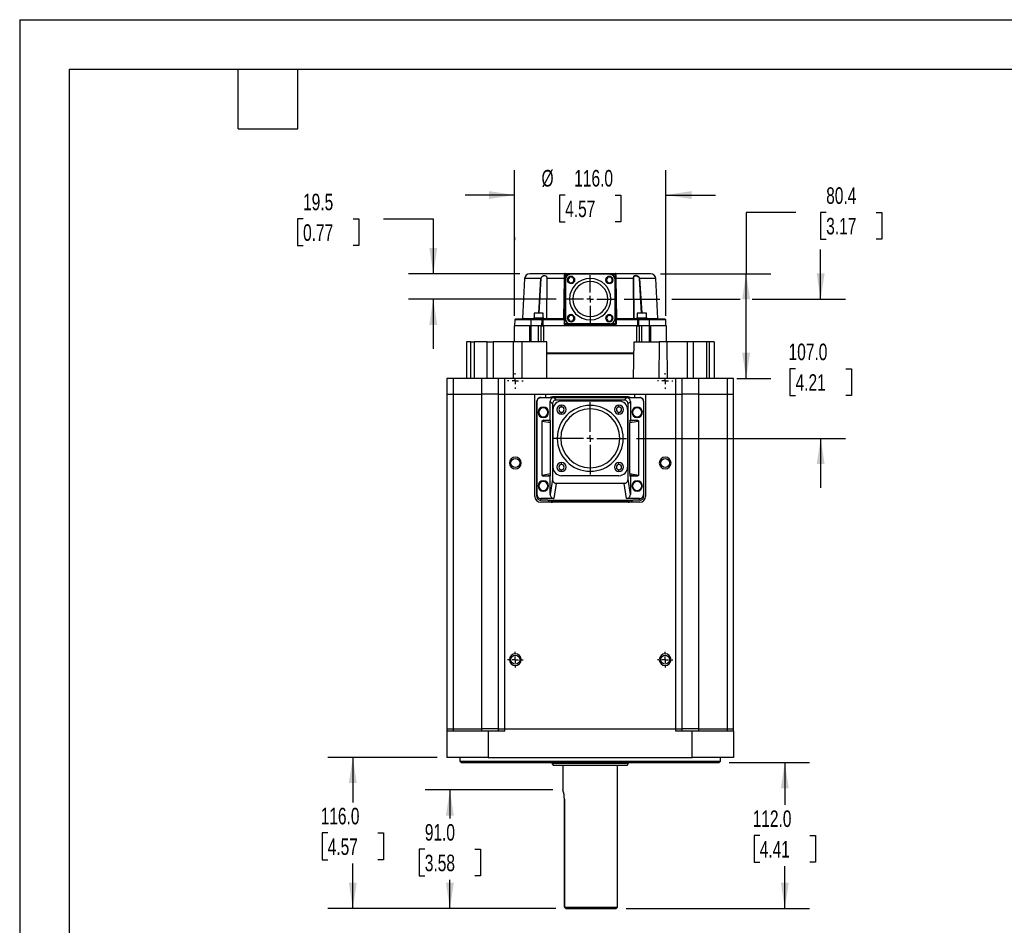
# Model space of a CAD drawing. Header units: millimetres. Extents: x 0 to 1676, y 0 to 1295.
# Tile 2 of 4: x 0 to 756, y 600 to 1295. Entities that reach past the tile are written whole.
import ezdxf

# ---------------------------------------------------------------- set-up
doc = ezdxf.new("R2010")
doc.units = ezdxf.units.MM
doc.header["$LTSCALE"] = 6
doc.linetypes.add('CENTERX2', pattern=[20.32, 12.7, -2.54, 2.54, -2.54])
doc.layers.add('CENTER', color=40, linetype='CENTERX2')
doc.layers.add('DIMENSIONS', color=140, linetype='Continuous', lineweight=25)
doc.layers.add('TEXT', color=140, linetype='Continuous', lineweight=25)
doc.styles.add('SLDTEXTSTYLE0', font='TXT', dxfattribs={"width": 0.7})
doc.dimstyles.new('SLDDIMSTYLE2', dxfattribs={"dimtxt": 12.948047, "dimasz": 19.812, "dimexe": 0, "dimexo": 0.0625, "dimgap": 3.237012, "dimtad": 0, "dimtih": 1, "dimtoh": 1, "dimrnd": 1e-09, "dimzin": 12, "dimdsep": 46, "dimtxsty": 'SLDTEXTSTYLE0', "dimsah": 1, "dimcen": 0.09, "dimadec": 0, "dimazin": 3, "dimtfac": 1, "dimtmove": 0, "dimatfit": 0, "dimfxl": 0, "dimfrac": 2, "dimtolj": 1, "dimtzin": 12, "dimarcsym": 0})
doc.dimstyles.new('SLDDIMSTYLE3', dxfattribs={"dimtxt": 12.948047, "dimasz": 19.812, "dimexe": 0, "dimexo": 0.0625, "dimgap": 3.237012, "dimtad": 0, "dimtih": 1, "dimtoh": 1, "dimrnd": 1e-09, "dimzin": 4, "dimdsep": 46, "dimtxsty": 'SLDTEXTSTYLE0', "dimsah": 1, "dimcen": 0.09, "dimadec": 0, "dimazin": 1, "dimtfac": 1, "dimtmove": 0, "dimatfit": 0, "dimfxl": 0, "dimfrac": 2, "dimtolj": 1, "dimtzin": 12, "dimarcsym": 0})
doc.dimstyles.new('SLDDIMSTYLE4', dxfattribs={"dimtxt": 12.948047, "dimasz": 19.812, "dimexe": 0, "dimexo": 0.0625, "dimgap": 3.237012, "dimtad": 0, "dimtih": 1, "dimtoh": 1, "dimrnd": 1e-09, "dimzin": 12, "dimdsep": 46, "dimtxsty": 'SLDTEXTSTYLE0', "dimsah": 1, "dimcen": 0.09, "dimadec": 0, "dimazin": 3, "dimtfac": 1, "dimtofl": 0, "dimtmove": 0, "dimatfit": 3, "dimfxl": 0, "dimfrac": 2, "dimtolj": 1, "dimtzin": 12, "dimarcsym": 0})
doc.dimstyles.new('SLDDIMSTYLE6', dxfattribs={"dimtxt": 12.948047, "dimasz": 19.812, "dimexe": 0, "dimexo": 0.0625, "dimgap": 3.237012, "dimtad": 0, "dimtih": 1, "dimtoh": 1, "dimrnd": 1e-09, "dimzin": 4, "dimdsep": 46, "dimtxsty": 'SLDTEXTSTYLE0', "dimsah": 1, "dimcen": 0.09, "dimadec": 0, "dimazin": 1, "dimtfac": 1, "dimtofl": 0, "dimtmove": 0, "dimatfit": 3, "dimfxl": 0, "dimfrac": 2, "dimtolj": 1, "dimtzin": 12, "dimarcsym": 0})

# ---------------------------------------------------------------- blocks, each defined once
blk = doc.blocks.new('_D_10')
at = {"layer": 'DIMENSIONS'}
for p, q in [((379.89, 1067.99), (379.89, 1179.8)), ((495.89, 1067.99), (495.89, 1179.8)), ((379.89, 1160.75), (341.79, 1160.75)), ((418.65, 1160.75), (414.3, 1160.75)), ((414.3, 1160.75), (414.3, 1140.17)), ((457.13, 1160.75), (461.48, 1160.75)), ((461.48, 1160.75), (461.48, 1140.17)), ((495.89, 1160.75), (533.99, 1160.75)), ((414.3, 1140.17), (418.65, 1140.17)), ((461.48, 1140.17), (457.13, 1140.17))]:
    blk.add_line(p, q, dxfattribs=at)
for points in [[(379.89, 1160.75), (360.08, 1163.8), (360.08, 1157.7)], [(495.89, 1160.75), (515.7, 1157.7), (515.7, 1163.8)]]:
    blk.add_solid(points, dxfattribs=at)
at = {"layer": 'DIMENSIONS', "char_height": 12.7, "attachment_point": 1, "style": 'SLDTEXTSTYLE0'}
for s, insert in [('%%c', (400.52, 1180.02)), ('116.0', (425.62, 1180.02)), ('4.57', (418.65, 1156.54))]:
    blk.add_mtext(s, dxfattribs=dict(at, insert=insert))
blk = doc.blocks.new('_D_11')
at = {"layer": 'DIMENSIONS'}
for p, q in [((409.27, 703.97), (311.12, 703.97)), ((330.17, 703.97), (330.17, 681.94)), ((310.94, 658.47), (306.59, 658.47)), ((306.59, 658.47), (306.59, 637.89)), ((349.41, 658.47), (353.76, 658.47)), ((353.76, 658.47), (353.76, 637.89)), ((306.59, 637.89), (310.94, 637.89)), ((330.18, 612.97), (330.18, 634.99)), ((353.76, 637.89), (349.41, 637.89)), ((411.53, 612.97), (311.13, 612.96))]:
    blk.add_line(p, q, dxfattribs=at)
for points in [[(330.17, 703.97), (327.12, 684.16), (333.22, 684.16)], [(330.18, 612.97), (333.22, 632.78), (327.13, 632.78)]]:
    blk.add_solid(points, dxfattribs=at)
at = {"layer": 'DIMENSIONS', "char_height": 12.7, "attachment_point": 1, "style": 'SLDTEXTSTYLE0'}
for s, insert in [('91.0', (310.94, 677.74)), ('3.58', (310.94, 654.26))]:
    blk.add_mtext(s, dxfattribs=dict(at, insert=insert))
blk = doc.blocks.new('_D_12')
at = {"layer": 'DIMENSIONS'}
for p, q in [((320.31, 728.97), (236.6, 728.97)), ((255.65, 728.97), (255.66, 694.44)), ((236.42, 670.97), (232.07, 670.97)), ((232.07, 670.97), (232.07, 650.39)), ((274.89, 670.97), (279.24, 670.97)), ((279.24, 670.97), (279.24, 650.39)), ((232.07, 650.39), (236.42, 650.39)), ((279.24, 650.39), (274.89, 650.39)), ((255.66, 612.96), (255.66, 647.49)), ((411.53, 612.97), (236.61, 612.96))]:
    blk.add_line(p, q, dxfattribs=at)
for points in [[(255.65, 728.97), (252.61, 709.16), (258.7, 709.16)], [(255.66, 612.96), (258.71, 632.77), (252.61, 632.77)]]:
    blk.add_solid(points, dxfattribs=at)
at = {"layer": 'DIMENSIONS', "char_height": 12.7, "attachment_point": 1, "style": 'SLDTEXTSTYLE0'}
for s, insert in [('116.0', (231.03, 690.24)), ('4.57', (236.42, 666.76))]:
    blk.add_mtext(s, dxfattribs=dict(at, insert=insert))
blk = doc.blocks.new('_D_13')
at = {"layer": 'DIMENSIONS'}
for p, q in [((544.51, 724.97), (606.25, 724.97)), ((587.2, 724.97), (587.2, 692.45)), ((567.96, 668.97), (563.61, 668.97)), ((563.61, 668.97), (563.61, 648.39)), ((606.44, 668.97), (610.78, 668.97)), ((610.78, 668.97), (610.78, 648.39)), ((563.61, 648.39), (567.96, 648.39)), ((587.2, 612.97), (587.2, 645.49)), ((610.78, 648.39), (606.44, 648.39)), ((465.51, 612.97), (606.25, 612.97))]:
    blk.add_line(p, q, dxfattribs=at)
for points in [[(587.2, 724.97), (584.15, 705.16), (590.25, 705.16)], [(587.2, 612.97), (590.25, 632.79), (584.15, 632.79)]]:
    blk.add_solid(points, dxfattribs=at)
at = {"layer": 'DIMENSIONS', "char_height": 12.7, "attachment_point": 1, "style": 'SLDTEXTSTYLE0'}
for s, insert in [('112.0', (562.57, 688.24)), ('4.41', (567.96, 664.76))]:
    blk.add_mtext(s, dxfattribs=dict(at, insert=insert))
blk = doc.blocks.new('_D_14')
at = {"layer": 'DIMENSIONS'}
for p, q in [((217.5, 1142.5), (213.15, 1142.5)), ((213.15, 1142.5), (213.15, 1121.93)), ((255.98, 1142.5), (260.33, 1142.5)), ((260.33, 1142.5), (260.33, 1121.93)), ((279.32, 1142.5), (317.42, 1142.5)), ((317.42, 1142.5), (317.42, 1100.37)), ((213.15, 1121.93), (217.5, 1121.93)), ((260.33, 1121.93), (255.98, 1121.93)), ((383.9, 1100.37), (298.37, 1100.37)), ((411.86, 1080.87), (298.37, 1080.87)), ((317.42, 1080.87), (317.42, 1042.77))]:
    blk.add_line(p, q, dxfattribs=at)
for points in [[(317.42, 1100.37), (320.47, 1120.19), (314.37, 1120.19)], [(317.42, 1080.87), (314.37, 1061.06), (320.47, 1061.06)]]:
    blk.add_solid(points, dxfattribs=at)
at = {"layer": 'DIMENSIONS', "char_height": 12.7, "attachment_point": 1, "style": 'SLDTEXTSTYLE0'}
for s, insert in [('19.5', (217.5, 1161.77)), ('0.77', (217.5, 1138.3))]:
    blk.add_mtext(s, dxfattribs=dict(at, insert=insert))
blk = doc.blocks.new('_D_15')
at = {"layer": 'DIMENSIONS'}
for p, q in [((614.74, 1080.87), (614.74, 1118.97)), ((463.93, 1080.87), (491.32, 1080.87)), ((500.46, 1080.87), (552.97, 1080.87)), ((562.11, 1080.87), (633.79, 1080.87)), ((595.5, 1027.4), (591.15, 1027.4)), ((591.15, 1027.4), (591.15, 1006.82)), ((633.98, 1027.4), (638.33, 1027.4)), ((638.33, 1027.4), (638.33, 1006.82)), ((591.15, 1006.82), (595.5, 1006.82)), ((638.33, 1006.82), (633.98, 1006.82)), ((473.35, 973.92), (633.79, 973.92)), ((614.74, 973.92), (614.74, 935.82))]:
    blk.add_line(p, q, dxfattribs=at)
for points in [[(614.74, 1080.87), (617.79, 1100.69), (611.69, 1100.69)], [(614.74, 973.92), (611.69, 954.11), (617.79, 954.11)]]:
    blk.add_solid(points, dxfattribs=at)
at = {"layer": 'DIMENSIONS', "char_height": 12.7, "attachment_point": 1, "style": 'SLDTEXTSTYLE0'}
for s, insert in [('107.0', (590.12, 1046.67)), ('4.21', (595.5, 1023.19))]:
    blk.add_mtext(s, dxfattribs=dict(at, insert=insert))
blk = doc.blocks.new('_D_16')
at = {"layer": 'DIMENSIONS'}
for p, q in [((595.64, 1147.44), (557.54, 1147.44)), ((557.54, 1147.44), (557.54, 1100.37)), ((618.98, 1147.44), (614.63, 1147.44)), ((614.63, 1147.44), (614.63, 1126.86)), ((657.45, 1147.44), (661.8, 1147.44)), ((661.8, 1147.44), (661.8, 1126.86)), ((614.63, 1126.86), (618.98, 1126.86)), ((661.8, 1126.86), (657.45, 1126.86)), ((491.88, 1100.37), (576.59, 1100.37)), ((557.54, 1019.97), (557.54, 1100.37)), ((550.51, 1019.97), (576.59, 1019.97))]:
    blk.add_line(p, q, dxfattribs=at)
for points in [[(557.54, 1100.37), (554.49, 1080.56), (560.59, 1080.56)], [(557.54, 1019.97), (560.59, 1039.79), (554.49, 1039.79)]]:
    blk.add_solid(points, dxfattribs=at)
at = {"layer": 'DIMENSIONS', "char_height": 12.7, "attachment_point": 1, "style": 'SLDTEXTSTYLE0'}
for s, insert in [('80.4', (618.98, 1166.71)), ('3.17', (618.98, 1143.24))]:
    blk.add_mtext(s, dxfattribs=dict(at, insert=insert))
blk = doc.blocks.new('SW_CENTERMARKSYMBOL_5')
at = {"layer": 'CENTER', "color": 0}
for p, q in [((-5.08, 0), (-5.94, 0)), ((0, 0), (-2.54, 0)), ((0, 5.08), (0, 5.94)), ((0, 0), (0, 2.54)), ((0, 0), (0, -2.54)), ((0, 0), (2.54, 0)), ((5.08, 0), (5.94, 0)), ((0, -5.08), (0, -5.94))]:
    blk.add_line(p, q, dxfattribs=at)
blk = doc.blocks.new('SW_CENTERMARKSYMBOL_6')
at = {"layer": 'CENTER', "color": 0}
for p, q in [((-5.08, 0), (-5.94, 0)), ((0, 0), (-2.54, 0)), ((0, 5.08), (0, 5.94)), ((0, 0), (0, 2.54)), ((0, 0), (0, -2.54)), ((0, 0), (2.54, 0)), ((5.08, 0), (5.94, 0)), ((0, -5.08), (0, -5.94))]:
    blk.add_line(p, q, dxfattribs=at)
blk = doc.blocks.new('SW_CENTERMARKSYMBOL_7')
at = {"layer": 'CENTER', "color": 0}
for p, q in [((-5.08, 0), (-5.94, 0)), ((0, 0), (-2.54, 0)), ((0, 5.08), (0, 5.94)), ((0, 0), (0, 2.54)), ((0, 0), (0, -2.54)), ((0, 0), (2.54, 0)), ((5.08, 0), (5.94, 0)), ((0, -5.08), (0, -5.94))]:
    blk.add_line(p, q, dxfattribs=at)
blk = doc.blocks.new('SW_CENTERMARKSYMBOL_8')
at = {"layer": 'CENTER', "color": 0}
for p, q in [((-5.08, 0), (-5.94, 0)), ((0, 0), (-2.54, 0)), ((0, 5.08), (0, 5.94)), ((0, 0), (0, 2.54)), ((0, 0), (0, -2.54)), ((0, 0), (2.54, 0)), ((5.08, 0), (5.94, 0)), ((0, -5.08), (0, -5.94))]:
    blk.add_line(p, q, dxfattribs=at)
blk = doc.blocks.new('SW_CENTERMARKSYMBOL_9')
at = {"layer": 'CENTER', "color": 0}
for p, q in [((0, 5.08), (0, 18.415)), ((-5.08, 0), (-18.415, 0)), ((0, 0), (-2.54, 0)), ((0, 0), (0, 2.54)), ((0, 0), (0, -2.54)), ((0, 0), (2.54, 0)), ((5.08, 0), (18.415, 0)), ((0, -5.08), (0, -18.415))]:
    blk.add_line(p, q, dxfattribs=at)
blk = doc.blocks.new('SW_CENTERMARKSYMBOL_10')
at = {"layer": 'CENTER', "color": 0}
for p, q in [((0, 5.08), (0, 27.84)), ((-5.08, 0), (-27.84, 0)), ((0, 0), (-2.54, 0)), ((0, 0), (0, 2.54)), ((0, 0), (0, -2.54)), ((0, 0), (2.54, 0)), ((5.08, 0), (27.84, 0)), ((0, -5.08), (0, -27.84))]:
    blk.add_line(p, q, dxfattribs=at)

msp = doc.modelspace()

# ---------------------------------------------------------------- linework, layer by layer
at = {"color": 7, "linetype": 'Continuous'}
for q in [(0.015, 0.016), (1676.415, 1295.416)]:
    msp.add_line((0.015, 1295.416), q, dxfattribs=at)
at = {"color": 179, "linetype": 'Continuous', "lineweight": 18}
for p, q in [((379.977, 1128.373), (379.89, 1123.373)), ((495.89, 1123.373), (495.803, 1128.373)), ((379.969, 1064.882), (379.89, 1060.373)), ((495.89, 1060.373), (495.811, 1064.882))]:
    msp.add_line(p, q, dxfattribs=at)
for p, q in [((387.526, 1096.582), (385.915, 1065.847)), ((400.079, 1096.582), (387.526, 1096.582)), ((419.062, 1100.373), (391.522, 1100.373)), ((398.438, 1070.173), (400.079, 1096.582)), ((398.58, 1070.173), (400.171, 1096.575)), ((404.561, 1096.575), (404.301, 1065.864)), ((404.621, 1096.582), (404.371, 1065.847)), ((418.2, 1096.582), (404.621, 1096.582)), ((417.663, 1065.839), (418.2, 1096.582)), ((418.562, 1099.882), (417.899, 1061.882)), ((418.727, 1100.473), (418.372, 1100.473)), ((419.062, 1099.873), (418.562, 1099.882)), ((418.84, 1095.923), (418.84, 1065.823)), ((419.014, 1097.088), (419.062, 1099.873)), ((419.062, 1100.094), (419.062, 1100.373)), ((456.718, 1100.373), (419.062, 1100.373)), ((419.062, 1099.873), (419.062, 1100.094)), ((422.21, 1099.873), (419.062, 1099.873)), ((452.94, 1099.923), (422.84, 1099.923)), ((456.718, 1099.873), (453.571, 1099.873)), ((456.718, 1100.373), (456.718, 1100.094)), ((484.161, 1100.373), (456.718, 1100.373)), ((456.718, 1100.094), (456.718, 1099.873)), ((457.129, 1099.88), (456.718, 1099.873)), ((456.718, 1099.873), (456.767, 1097.088)), ((456.94, 1065.823), (456.94, 1095.923)), ((457.39, 1100.473), (457.053, 1100.473)), ((457.218, 1099.882), (457.129, 1099.88)), ((457.218, 1099.882), (457.881, 1061.882)), ((457.58, 1096.582), (458.117, 1065.847)), ((471.095, 1096.582), (457.58, 1096.582)), ((471.303, 1065.847), (471.095, 1096.582)), ((471.482, 1065.864), (471.243, 1096.565)), ((475.533, 1096.565), (477.078, 1070.173)), ((488.255, 1096.582), (475.759, 1096.582)), ((475.759, 1096.582), (477.428, 1070.173)), ((489.865, 1065.847), (488.255, 1096.582)), ((418.399, 1061.873), (418.84, 1087.149)), ((456.94, 1087.149), (457.381, 1061.873)), ((385.915, 1065.847), (394.292, 1065.847)), ((394.292, 1066.173), (394.292, 1065.373)), ((398.292, 1066.173), (394.292, 1066.173)), ((394.792, 1070.173), (394.792, 1066.173)), ((398.292, 1070.173), (394.792, 1070.173)), ((401.792, 1070.173), (398.292, 1070.173)), ((402.292, 1066.173), (398.292, 1066.173)), ((401.792, 1066.173), (401.792, 1070.173)), ((402.292, 1065.373), (402.292, 1066.173)), ((402.292, 1065.864), (404.301, 1065.864)), ((404.307, 1066.222), (404.304, 1065.861)), ((458.117, 1065.847), (471.303, 1065.847)), ((471.482, 1065.864), (473.488, 1065.864)), ((473.488, 1066.173), (473.488, 1065.373)), ((481.488, 1066.173), (473.488, 1066.173)), ((473.988, 1070.173), (473.988, 1066.173)), ((480.988, 1070.173), (473.988, 1070.173)), ((480.988, 1066.173), (480.988, 1070.173)), ((481.488, 1065.373), (481.488, 1066.173)), ((481.488, 1065.847), (489.865, 1065.847)), ((379.39, 1060.375), (379.412, 1047.973)), ((391.622, 1060.373), (379.39, 1060.373)), ((379.969, 1064.882), (379.89, 1060.371)), ((392.371, 1064.882), (379.969, 1064.882)), ((392.581, 1065.373), (380.469, 1065.373)), ((391.643, 1047.973), (391.622, 1060.373)), ((392.248, 1060.373), (392.27, 1047.973)), ((392.371, 1064.882), (392.292, 1060.373)), ((398.167, 1060.373), (392.293, 1060.373)), ((392.293, 1060.373), (392.315, 1047.973)), ((400.875, 1064.882), (392.371, 1064.882)), ((400.657, 1065.373), (392.938, 1065.373)), ((400.319, 1060.373), (398.167, 1060.373)), ((398.167, 1047.973), (398.167, 1060.373)), ((400.327, 1047.973), (400.319, 1060.373)), ((401.723, 1065.373), (400.657, 1065.373)), ((400.867, 1060.373), (400.875, 1064.882)), ((401.408, 1064.882), (401.397, 1060.373)), ((417.291, 1064.882), (401.408, 1064.882)), ((417.469, 1065.373), (401.723, 1065.373)), ((437.89, 1060.373), (402.092, 1060.373)), ((404.164, 1065.407), (404.049, 1065.373)), ((417.899, 1061.882), (417.991, 1061.88)), ((417.991, 1061.88), (418.399, 1061.873)), ((418.84, 1061.873), (418.399, 1061.873)), ((418.399, 1061.873), (418.399, 1061.644)), ((418.399, 1061.644), (418.399, 1061.373)), ((457.381, 1061.373), (418.399, 1061.373)), ((422.21, 1061.873), (418.84, 1061.873)), ((452.94, 1061.823), (422.84, 1061.823)), ((473.688, 1060.373), (437.89, 1060.373)), ((456.94, 1061.873), (453.571, 1061.873)), ((457.381, 1061.873), (456.94, 1061.873)), ((457.381, 1061.873), (457.881, 1061.882)), ((457.381, 1061.644), (457.381, 1061.873)), ((457.381, 1061.373), (457.381, 1061.644)), ((474.058, 1065.373), (458.312, 1065.373)), ((474.373, 1064.882), (458.489, 1064.882)), ((471.731, 1065.373), (471.616, 1065.407)), ((471.981, 1065.373), (471.794, 1065.41)), ((471.794, 1065.409), (471.794, 1065.409)), ((473.68, 1047.973), (473.688, 1060.373)), ((475.124, 1065.373), (474.058, 1065.373)), ((474.384, 1060.373), (474.373, 1064.882)), ((474.905, 1064.882), (474.913, 1060.373)), ((483.409, 1064.882), (474.905, 1064.882)), ((482.842, 1065.373), (475.124, 1065.373)), ((475.461, 1060.373), (475.453, 1047.973)), ((477.614, 1060.373), (475.461, 1060.373)), ((477.613, 1047.973), (477.614, 1060.373)), ((483.487, 1060.373), (477.614, 1060.373)), ((495.312, 1065.373), (482.84, 1065.373)), ((483.488, 1060.373), (483.409, 1064.882)), ((495.811, 1064.882), (483.409, 1064.882)), ((483.465, 1047.973), (483.487, 1060.373)), ((483.51, 1047.973), (483.532, 1060.373)), ((496.39, 1060.373), (484.159, 1060.373)), ((495.89, 1060.371), (495.811, 1064.882)), ((496.369, 1047.973), (496.39, 1060.375)), ((346.304, 1047.973), (342.89, 1047.973)), ((342.89, 1047.973), (342.89, 1019.973)), ((346.304, 1019.973), (346.304, 1047.973)), ((346.304, 1047.973), (348.776, 1047.973)), ((358.682, 1047.973), (348.776, 1047.973)), ((348.776, 1047.973), (348.776, 1019.973)), ((358.682, 1019.973), (358.682, 1047.973)), ((358.682, 1047.973), (363.385, 1047.973)), ((363.385, 1047.973), (363.385, 1019.973)), ((378.814, 1047.973), (363.385, 1047.973)), ((385.287, 1047.973), (378.814, 1047.973)), ((378.814, 1047.973), (378.814, 1019.973)), ((385.287, 1047.973), (385.287, 1019.973)), ((404.684, 1047.973), (385.287, 1047.973)), ((404.684, 1019.973), (404.684, 1047.973)), ((471.097, 1019.973), (471.492, 1047.973)), ((471.492, 1047.973), (490.889, 1047.973)), ((490.889, 1047.973), (490.494, 1019.973)), ((496.57, 1047.973), (490.889, 1047.973)), ((496.57, 1047.973), (496.966, 1019.973)), ((512.396, 1047.973), (496.57, 1047.973)), ((512.396, 1047.973), (512.396, 1019.973)), ((517.098, 1047.973), (512.396, 1047.973)), ((517.098, 1019.973), (517.098, 1047.973)), ((527.004, 1047.973), (517.098, 1047.973)), ((529.477, 1047.973), (527.004, 1047.973)), ((527.004, 1047.973), (527.004, 1019.973)), ((529.477, 1019.973), (529.477, 1047.973)), ((532.89, 1047.973), (529.477, 1047.973)), ((532.89, 1047.973), (532.89, 1019.973)), ((471.364, 1038.873), (404.684, 1038.873)), ((437.89, 1039.373), (404.729, 1039.373)), ((471.371, 1039.373), (437.89, 1039.373)), ((327.911, 1019.973), (327.89, 1007.973)), ((332.89, 1019.973), (327.911, 1019.973)), ((332.89, 1007.973), (332.89, 1019.973)), ((354.79, 1019.973), (332.89, 1019.973)), ((354.79, 1007.973), (354.79, 1019.973)), ((367.311, 1019.973), (354.79, 1019.973)), ((367.311, 1019.973), (367.29, 1007.973)), ((372.29, 1019.973), (367.311, 1019.973)), ((372.29, 1007.973), (372.29, 1019.973)), ((503.49, 1019.973), (372.29, 1019.973)), ((503.49, 1007.973), (503.49, 1019.973)), ((508.469, 1019.973), (503.49, 1019.973)), ((508.49, 1007.973), (508.469, 1019.973)), ((520.99, 1019.973), (508.469, 1019.973)), ((520.99, 1019.973), (520.99, 1007.973)), ((542.89, 1019.973), (520.99, 1019.973)), ((542.89, 1019.973), (542.89, 1007.973)), ((547.869, 1019.973), (542.89, 1019.973)), ((547.89, 1007.973), (547.869, 1019.973)), ((327.89, 1007.973), (327.89, 750.973)), ((327.89, 1007.973), (332.89, 1007.973)), ((332.89, 750.973), (332.89, 1007.973)), ((332.89, 1007.973), (354.79, 1007.973)), ((354.79, 750.973), (354.79, 1007.973)), ((367.29, 1007.973), (354.79, 1007.973)), ((367.29, 1007.973), (367.29, 750.973)), ((367.29, 1007.973), (372.29, 1007.973)), ((372.29, 750.973), (372.29, 1007.973)), ((372.29, 1007.973), (395.39, 1007.973)), ((395.39, 929.373), (395.39, 1007.973)), ((395.39, 1007.973), (480.39, 1007.973)), ((400.008, 1005.161), (399.886, 1005.373)), ((399.886, 1005.373), (403.89, 1005.373)), ((410.097, 1005.161), (400.008, 1005.161)), ((403.89, 1005.373), (403.89, 1007.973)), ((403.89, 1005.373), (406.954, 1005.373)), ((406.954, 1005.373), (468.827, 1005.373)), ((466.89, 1005.873), (408.89, 1005.873)), ((411.885, 1003.373), (410.097, 1005.161)), ((465.684, 1005.161), (463.896, 1003.373)), ((475.772, 1005.161), (465.684, 1005.161)), ((468.827, 1005.373), (471.89, 1005.373)), ((471.89, 1007.973), (471.89, 1005.373)), ((471.89, 1005.373), (475.895, 1005.373)), ((475.895, 1005.373), (475.772, 1005.161)), ((480.39, 1007.973), (480.39, 929.373)), ((480.39, 1007.973), (503.49, 1007.973)), ((503.49, 750.973), (503.49, 1007.973)), ((503.49, 1007.973), (508.49, 1007.973)), ((508.49, 750.973), (508.49, 1007.973)), ((520.99, 1007.973), (508.49, 1007.973)), ((520.99, 1007.973), (520.99, 750.973)), ((520.99, 1007.973), (542.89, 1007.973)), ((542.89, 1007.973), (542.89, 750.973)), ((542.89, 1007.973), (547.89, 1007.973)), ((547.89, 750.973), (547.89, 1007.973)), ((396.89, 1002.374), (397.012, 1002.162)), ((396.89, 929.556), (396.89, 1002.374)), ((397.012, 1002.162), (397.012, 930.935)), ((407.102, 987.873), (407.102, 1002.166)), ((407.102, 1002.166), (408.89, 1000.379)), ((408.89, 1000.379), (408.89, 942.526)), ((463.896, 1003.373), (411.885, 1003.373)), ((459.94, 1002.573), (415.84, 1002.573)), ((415.84, 997.973), (415.84, 999.473)), ((459.94, 997.973), (459.94, 999.473)), ((466.89, 1000.379), (468.678, 1002.166)), ((466.89, 942.526), (466.89, 1000.379)), ((468.678, 1002.166), (468.678, 987.873)), ((478.89, 1002.374), (478.768, 1002.162)), ((478.768, 1002.162), (478.768, 930.935)), ((478.89, 1002.374), (478.89, 929.556)), ((409.24, 995.973), (409.24, 951.873)), ((415.84, 992.473), (415.84, 993.973)), ((459.94, 992.473), (459.94, 993.973)), ((466.54, 995.973), (466.54, 951.873)), ((407.466, 985.93), (400.89, 986.988)), ((400.89, 945.758), (400.89, 986.988)), ((407.39, 987.035), (402.183, 987.873)), ((402.183, 987.873), (407.102, 987.873)), ((407.39, 987.035), (407.102, 987.873)), ((407.466, 946.816), (407.466, 985.93)), ((474.89, 986.988), (468.314, 985.93)), ((468.314, 946.816), (468.314, 985.93)), ((468.39, 987.035), (468.678, 987.873)), ((473.597, 987.873), (468.39, 987.035)), ((468.678, 987.873), (473.597, 987.873)), ((474.89, 986.988), (474.89, 945.758)), ((415.84, 953.873), (415.84, 955.373)), ((459.94, 953.873), (459.94, 955.373)), ((400.89, 945.758), (407.466, 946.816)), ((402.183, 944.873), (407.39, 945.711)), ((407.102, 944.873), (402.183, 944.873)), ((407.102, 944.873), (407.39, 945.711)), ((407.102, 930.905), (407.102, 944.873)), ((415.84, 948.373), (415.84, 949.873)), ((459.94, 945.273), (415.84, 945.273)), ((459.94, 948.373), (459.94, 949.873)), ((468.314, 946.816), (474.89, 945.758)), ((468.678, 944.873), (468.39, 945.711)), ((473.597, 944.873), (468.39, 945.711)), ((468.678, 944.873), (468.678, 930.905)), ((473.597, 944.873), (468.678, 944.873)), ((408.89, 942.526), (407.102, 930.905)), ((411.829, 939.373), (410.041, 927.752)), ((463.951, 939.373), (411.829, 939.373)), ((465.739, 927.752), (463.951, 939.373)), ((468.678, 930.905), (466.89, 942.526)), ((397.012, 930.935), (396.89, 929.556)), ((478.89, 929.556), (478.768, 930.935)), ((399.976, 927.752), (399.854, 926.373)), ((405.319, 926.373), (399.854, 926.373)), ((475.89, 924.873), (399.89, 924.873)), ((410.041, 927.752), (399.976, 927.752)), ((405.319, 926.373), (406.954, 926.373)), ((406.954, 926.373), (468.827, 926.373)), ((466.89, 925.873), (408.89, 925.873)), ((475.804, 927.752), (465.739, 927.752)), ((468.827, 926.373), (470.461, 926.373)), ((475.927, 926.373), (470.461, 926.373)), ((475.927, 926.373), (475.804, 927.752)), ((327.89, 750.973), (332.89, 750.973)), ((327.89, 750.973), (327.894, 748.973)), ((327.894, 748.973), (327.93, 728.973)), ((359.63, 748.973), (327.894, 748.973)), ((332.894, 748.973), (332.89, 750.973)), ((332.89, 750.973), (354.79, 750.973)), ((367.29, 750.973), (354.79, 750.973)), ((354.79, 748.973), (354.79, 750.973)), ((359.63, 748.973), (359.64, 728.973)), ((372.287, 748.973), (359.63, 748.973)), ((367.29, 750.973), (367.287, 748.973)), ((367.29, 750.973), (372.29, 750.973)), ((372.287, 748.973), (372.29, 750.973)), ((372.29, 750.973), (503.49, 750.973)), ((503.493, 748.973), (503.49, 750.973)), ((503.49, 750.973), (508.49, 750.973)), ((516.151, 748.973), (503.493, 748.973)), ((508.494, 748.973), (508.49, 750.973)), ((520.99, 750.973), (508.49, 750.973)), ((516.141, 728.973), (516.151, 748.973)), ((547.888, 748.973), (516.151, 748.973)), ((520.99, 750.973), (520.99, 748.973)), ((520.99, 750.973), (542.89, 750.973)), ((542.89, 750.973), (542.888, 748.973)), ((542.89, 750.973), (547.89, 750.973)), ((547.887, 748.973), (547.852, 728.973)), ((547.887, 748.973), (547.89, 750.973)), ((359.64, 728.973), (327.93, 728.973)), ((337.89, 728.973), (337.89, 725.973)), ((337.89, 725.973), (338.891, 724.972)), ((337.89, 725.973), (537.89, 725.973)), ((359.64, 728.973), (516.141, 728.973)), ((547.852, 728.973), (516.141, 728.973)), ((536.889, 724.972), (537.89, 725.973)), ((537.89, 725.973), (537.89, 728.973)), ((338.89, 724.973), (437.89, 724.973)), ((408.485, 724.973), (408.485, 724.473)), ((408.485, 724.473), (409.352, 722.971)), ((408.485, 724.473), (467.295, 724.473)), ((409.351, 722.973), (466.429, 722.973)), ((416.89, 722.973), (416.89, 703.973)), ((437.89, 724.973), (536.89, 724.973)), ((458.89, 613.973), (458.89, 722.973)), ((466.428, 722.971), (467.295, 724.473)), ((467.295, 724.473), (467.295, 724.973)), ((418.072, 696.973), (418.047, 697.732)), ((418.072, 696.973), (418.075, 613.976)), ((418.074, 613.973), (418.072, 696.973)), ((418.073, 613.975), (419.151, 612.973)), ((419.151, 612.973), (457.89, 612.973)), ((457.89, 612.973), (458.909, 613.992))]:
    msp.add_line(p, q)
at = {"flags": 128}
for points in [[(400.079, 1096.582), (400.168, 1097.073), (400.362, 1097.541), (400.642, 1097.949), (401.044, 1098.33), (402.05, 1098.875), (403.013, 1099.02), (403.812, 1098.842), (404.311, 1098.323), (404.46, 1097.958), (404.558, 1097.504), (404.611, 1097.044), (404.621, 1096.582)], [(400.079, 1096.582), (400.121, 1096.579), (400.171, 1096.575)], [(400.171, 1096.575), (400.279, 1097.115), (400.514, 1097.608), (400.839, 1098.017), (401.247, 1098.358), (402.119, 1098.769), (402.95, 1098.896), (403.651, 1098.768), (404.168, 1098.356), (404.349, 1098.015), (404.468, 1097.606), (404.538, 1097.114), (404.561, 1096.575)], [(404.621, 1096.582), (404.585, 1096.579), (404.561, 1096.575)], [(418.562, 1099.882), (418.576, 1099.991), (418.614, 1100.094)], [(457.167, 1100.094), (457.204, 1099.991), (457.218, 1099.882)], [(471.095, 1096.582), (471.11, 1097.091), (471.157, 1097.578), (471.242, 1098), (471.403, 1098.394), (471.942, 1098.959), (472.764, 1099.112), (473.77, 1098.935), (474.741, 1098.412), (475.142, 1098.032), (475.474, 1097.555), (475.676, 1097.071), (475.759, 1096.582)], [(471.095, 1096.582), (471.184, 1096.574), (471.243, 1096.565)], [(471.243, 1096.565), (471.267, 1097.088), (471.339, 1097.563), (471.459, 1097.955), (471.641, 1098.278), (472.15, 1098.664), (472.833, 1098.782), (473.638, 1098.664), (474.482, 1098.278), (474.88, 1097.955), (475.197, 1097.563), (475.427, 1097.088), (475.533, 1096.565)], [(475.759, 1096.582), (475.656, 1096.574), (475.533, 1096.565)], [(404.371, 1065.847), (404.342, 1065.664), (404.271, 1065.51), (404.169, 1065.409), (404.164, 1065.407)], [(404.371, 1065.847), (410.684, 1065.845), (417.663, 1065.839)], [(417.663, 1065.839), (417.652, 1065.706), (417.628, 1065.585)], [(457.872, 1065.854), (457.833, 1065.858), (457.814, 1065.862)], [(458.117, 1065.847), (457.975, 1065.849), (457.872, 1065.854)], [(471.625, 1065.373), (471.505, 1065.409), (471.403, 1065.51), (471.332, 1065.664), (471.303, 1065.847)], [(391.622, 1060.373), (392.078, 1060.373), (392.248, 1060.373)], [(400.319, 1060.373), (401.256, 1060.373), (402.092, 1060.373)], [(400.875, 1064.882), (400.857, 1065.07), (400.81, 1065.23), (400.739, 1065.336), (400.657, 1065.373)], [(401.408, 1064.882), (401.433, 1065.07), (401.502, 1065.23), (401.603, 1065.336), (401.723, 1065.373)], [(402.092, 1060.373), (402.093, 1059.664), (402.094, 1058.408), (402.097, 1054.253), (402.101, 1047.973)], [(417.291, 1064.882), (417.305, 1065.07), (417.344, 1065.23), (417.401, 1065.336), (417.469, 1065.373)], [(417.956, 1065.13), (417.653, 1064.948), (417.291, 1064.882)], [(417.954, 1061.644), (417.912, 1061.76), (417.899, 1061.882)], [(458.489, 1064.882), (458.127, 1064.949), (457.825, 1065.13)], [(457.881, 1061.882), (457.868, 1061.76), (457.826, 1061.644)], [(458.489, 1064.882), (458.475, 1065.07), (458.436, 1065.23), (458.379, 1065.336), (458.312, 1065.373)], [(473.688, 1060.373), (474.524, 1060.373), (475.461, 1060.373)], [(474.373, 1064.882), (474.347, 1065.07), (474.278, 1065.23), (474.177, 1065.336), (474.058, 1065.373)], [(475.124, 1065.373), (475.041, 1065.336), (474.971, 1065.23), (474.923, 1065.07), (474.905, 1064.882)], [(483.532, 1060.373), (483.703, 1060.373), (484.159, 1060.373)], [(484.159, 1060.373), (484.154, 1058.078), (484.147, 1053.813), (484.137, 1047.973)], [(406.954, 1005.373), (407.89, 1005.746), (408.89, 1005.873)], [(466.89, 1005.873), (467.89, 1005.746), (468.827, 1005.373)], [(400.89, 986.988), (400.921, 987.218), (401.014, 987.408), (401.137, 987.536), (401.313, 987.655), (401.699, 987.813), (402.183, 987.873)], [(473.597, 987.873), (474.153, 987.794), (474.563, 987.59), (474.705, 987.459), (474.809, 987.309), (474.87, 987.153), (474.89, 986.988)], [(402.183, 944.873), (401.627, 944.953), (401.217, 945.156), (401.075, 945.287), (400.971, 945.437), (400.91, 945.594), (400.89, 945.758)], [(474.89, 945.758), (474.859, 945.528), (474.766, 945.338), (474.643, 945.21), (474.468, 945.092), (474.081, 944.933), (473.597, 944.873)], [(408.89, 925.873), (407.89, 926), (406.954, 926.373)], [(468.827, 926.373), (467.89, 926), (466.89, 925.873)], [(418.073, 613.975), (419.59, 613.975), (421.667, 613.974), (424.24, 613.974), (427.232, 613.974), (430.551, 613.974), (434.094, 613.974), (437.754, 613.974), (441.417, 613.974), (444.973, 613.974), (448.312, 613.974), (451.331, 613.974), (453.938, 613.973), (456.054, 613.973), (457.613, 613.973), (458.569, 613.973), (458.89, 613.973)]]:
    msp.add_lwpolyline(points, dxfattribs=at)
for centre, radius in [((423.21, 1095.553), 2.704), ((452.57, 1095.553), 2.704), ((423.21, 1066.193), 2.704), ((452.57, 1066.193), 2.704), ((380.39, 954.973), 3.4), ((495.39, 954.973), 3.4), ((380.39, 803.973), 3.4), ((495.39, 803.973), 3.4)]:
    msp.add_circle(centre, radius)
for centre, radius, start, end in [((391.52, 1096.373), 4, 90, 177.000079), ((418.848, 1099.58), 0.664, 101.134161, 186.941912), ((418.136, 1099.925), 0.428, 276.975647, 354.224173), ((361.982, 1097.809), 56.232, 358.749692, 1.722518), ((418.28, 1097.868), 1.288, 266.464013, 280.08377), ((419.062, 1099.873), 0.5, 90.000001, 153.791626), ((422.84, 1095.923), 4, 90, 180), ((423.21, 1095.553), 2.75, 0, 180), ((423.21, 1095.553), 2.198, 0, 180), ((437.89, 1080.873), 15.875, 0, 180), ((452.57, 1095.553), 2.75, 0, 180), ((452.57, 1095.553), 2.198, 0, 180), ((452.94, 1095.923), 4, 360, 90), ((456.718, 1099.873), 0.5, 26.20835, 90), ((456.934, 1099.58), 0.663, 353.0295, 78.866251), ((457.644, 1099.925), 0.428, 185.7758, 263.024223), ((513.666, 1097.812), 56.1, 178.275877, 181.255713), ((484.26, 1096.373), 4, 2.999921, 90), ((423.21, 1095.553), 2.75, 180, 0), ((423.21, 1095.553), 2.198, 180, 0), ((437.89, 1080.873), 13.44, 0, 180), ((452.57, 1095.553), 2.75, 180, 0), ((452.57, 1095.553), 2.198, 180, 0), ((437.89, 1080.873), 15.875, 180, 0), ((437.89, 1080.873), 13.44, 180, 0), ((385.416, 1065.873), 0.5, 270, 356.999857), ((403.801, 1065.873), 0.5, 270.005727, 359.000453), ((404.359, 1065.947), 0.101, 235.052726, 277.25), ((417.469, 1065.873), 0.5, 269.999829, 358.985631), ((417.641, 1068.255), 2.417, 270.528587, 277.586995), ((422.84, 1065.823), 4, 180, 270), ((423.21, 1066.193), 2.75, 0, 180), ((423.21, 1066.193), 2.75, 180, 0), ((423.21, 1066.193), 2.198, 0, 180), ((423.21, 1066.193), 2.198, 180, 0), ((452.57, 1066.193), 2.75, 0, 180), ((452.57, 1066.193), 2.75, 180, 0), ((452.57, 1066.193), 2.198, 0, 180), ((452.57, 1066.193), 2.198, 180, 0), ((452.94, 1065.823), 4, 270, 0), ((458.312, 1065.873), 0.5, 181.02426, 270), ((471.334, 1066.45), 0.604, 267.061256, 284.118407), ((471.943, 1065.847), 0.462, 177.85815, 251.138873), ((490.365, 1065.873), 0.5, 183.000179, 270), ((380.469, 1064.873), 0.5, 90, 179.000205), ((392.871, 1064.873), 0.5, 90, 179.00022), ((401.141, 1043.135), 21.748, 89.297953, 90.701959), ((418.399, 1061.873), 0.5, 207.208351, 270), ((457.381, 1061.873), 0.5, 270, 332.791651), ((474.639, 1043.191), 21.692, 89.296315, 90.703916), ((482.909, 1064.873), 0.5, 0.99978, 90), ((495.311, 1064.873), 0.5, 0.999795, 90), ((399.851, 1002.412), 2.961, 89.33615, 180.73397), ((400.009, 1002.165), 2.996, 90.016554, 180.053566), ((410.06, 1002.203), 2.958, 89.291552, 180.708448), ((465.72, 1002.203), 2.958, 359.291552, 90.708448), ((475.772, 1002.165), 2.996, 359.946434, 89.983446), ((475.929, 1002.412), 2.961, 359.266029, 90.663851), ((401.89, 993.923), 4, 90, 270), ((401.89, 993.923), 4, 270, 90), ((411.848, 1000.415), 2.958, 89.291552, 180.708448), ((415.84, 995.973), 6.6, 90, 180), ((415.84, 995.973), 3.5, 90, 270), ((437.89, 973.923), 25.3, 90, 270), ((415.84, 995.973), 2, 90, 270), ((415.84, 995.973), 3.5, 270, 90), ((415.84, 995.973), 2, 270, 90), ((437.89, 973.923), 25.3, 270, 90), ((459.94, 995.973), 3.5, 90, 270), ((459.94, 995.973), 2, 90, 270), ((459.94, 995.973), 6.6, 0, 90), ((459.94, 995.973), 3.5, 270, 90), ((459.94, 995.973), 2, 270, 90), ((463.932, 1000.415), 2.958, 359.291552, 90.708448), ((473.89, 993.923), 4, 90, 270), ((473.89, 993.923), 4, 270, 90), ((401.89, 993.923), 3.5, 90, 270), ((401.89, 993.923), 3.5, 270, 90), ((437.89, 973.923), 22.65, 90, 270), ((437.89, 973.923), 22.65, 270, 90), ((473.89, 993.923), 3.5, 90, 270), ((473.89, 993.923), 3.5, 270, 90), ((401.684, 986.089), 5.784, 358.421718, 9.413893), ((473.748, 986.113), 5.436, 170.233036, 181.931354), ((380.39, 954.973), 4.5, 0, 180), ((380.39, 954.973), 4.5, 180, 0), ((415.84, 951.873), 3.5, 90, 270), ((415.84, 951.873), 2, 90, 270), ((415.84, 951.873), 3.5, 270, 90), ((415.84, 951.873), 2, 270, 90), ((459.94, 951.873), 3.5, 90, 270), ((459.94, 951.873), 2, 90, 270), ((459.94, 951.873), 3.5, 270, 90), ((459.94, 951.873), 2, 270, 90), ((495.39, 954.973), 4.5, 0, 180), ((495.39, 954.973), 4.5, 180, 0), ((402.565, 946.597), 4.906, 349.598295, 2.566095), ((415.84, 951.873), 6.6, 180, 270), ((459.94, 951.873), 6.6, 270, 0), ((474.505, 946.685), 6.192, 178.78484, 189.050771), ((401.89, 937.423), 4, 90, 270), ((401.89, 937.423), 3.5, 90, 270), ((401.89, 937.423), 4, 270, 90), ((401.89, 937.423), 3.5, 270, 90), ((411.918, 942.402), 3.03, 177.651326, 268.324181), ((463.895, 942.372), 2.999, 271.080604, 2.943888), ((473.89, 937.423), 4, 90, 270), ((473.89, 937.423), 3.5, 90, 270), ((473.89, 937.423), 4, 270, 90), ((473.89, 937.423), 3.5, 270, 90), ((399.916, 929.402), 3.03, 177.090345, 268.815218), ((400.072, 930.812), 3.062, 177.700883, 268.204681), ((410.098, 930.751), 2.999, 177.056112, 268.919396), ((465.651, 930.781), 3.03, 271.675819, 2.348674), ((475.73, 930.792), 3.041, 271.406304, 2.688132), ((475.906, 929.363), 2.99, 270.393784, 3.700652), ((399.89, 929.373), 4.5, 180, 270), ((408.89, 929.873), 5, 224.427004, 270), ((466.89, 929.873), 5, 270, 315.572996), ((475.89, 929.373), 4.5, 270, 0), ((380.39, 803.973), 4.5, 0, 180), ((380.39, 803.973), 4.5, 180, 360), ((495.39, 803.973), 4.5, 360, 180), ((495.39, 803.973), 4.5, 180, 360), ((396.094, 696.861), 21.978, 0.290605, 18.880193)]:
    msp.add_arc(centre, radius, start, end)
at = {"layer": 'TEXT'}
for p, q in [((38.1, 1257.3), (1638.3, 1257.3)), ((38.1, 1257.3), (38.1, 38.1)), ((167.64, 1211.58), (167.64, 1257.3)), ((213.36, 1211.58), (213.36, 1257.3)), ((167.64, 1211.58), (213.36, 1211.58))]:
    msp.add_line(p, q, dxfattribs=at)

# ---------------------------------------------------------------- block references
at = {"layer": 'CENTER'}
for name, p in [('SW_CENTERMARKSYMBOL_9', (437.89, 1080.873)), ('SW_CENTERMARKSYMBOL_5', (380.39, 1017.973)), ('SW_CENTERMARKSYMBOL_7', (495.39, 1017.973)), ('SW_CENTERMARKSYMBOL_10', (437.89, 973.923)), ('SW_CENTERMARKSYMBOL_6', (380.39, 803.973)), ('SW_CENTERMARKSYMBOL_8', (495.39, 803.973))]:
    msp.add_blockref(name, p, dxfattribs=at)

# ---------------------------------------------------------------- dimensions: what is measured, and where the dimension line sits
at = {"layer": 'DIMENSIONS'}
dim = msp.add_linear_dim(base=(379.89, 1160.748), p1=(495.89, 1060.373), p2=(379.89, 1060.373), text='%%c <>', dimstyle='SLDDIMSTYLE3', dxfattribs=at)
dim.commit()
dim.dimension.update_dxf_attribs({"geometry": '_D_10', "text_midpoint": (437.89, 1160.748), "dimtype": 160})
for base, p1, p2, angle, dimstyle, picture, middle in [((557.539, 1100.373), (542.89, 1019.973), (484.26, 1100.373), 90, 'SLDDIMSTYLE4', '_D_16', (557.539, 1147.443)), ((317.418, 1100.373), (419.475, 1080.873), (391.52, 1100.373), 90, 'SLDDIMSTYLE2', '_D_14', (317.418, 1142.505)), ((614.74, 1080.873), (465.73, 973.923), (456.305, 1080.873), 90, 'SLDDIMSTYLE3', '_D_15', (614.74, 1027.398)), ((255.66, 612.961), (327.929, 728.973), (419.147, 612.971), 270.003543, 'SLDDIMSTYLE6', '_D_12', (255.657, 670.966)), ((587.197, 612.973), (536.89, 724.973), (457.89, 612.973), 90, 'SLDDIMSTYLE6', '_D_13', (587.197, 668.972)), ((330.177, 612.965), (416.89, 703.973), (419.147, 612.971), 270.003543, 'SLDDIMSTYLE6', '_D_11', (330.174, 658.466))]:
    dim = msp.add_linear_dim(base=base, p1=p1, p2=p2, angle=angle, dimstyle=dimstyle, dxfattribs=at)
    dim.commit()
    dim.dimension.update_dxf_attribs({"geometry": picture, "text_midpoint": middle, "dimtype": 160})

doc.saveas('drawing.dxf')
